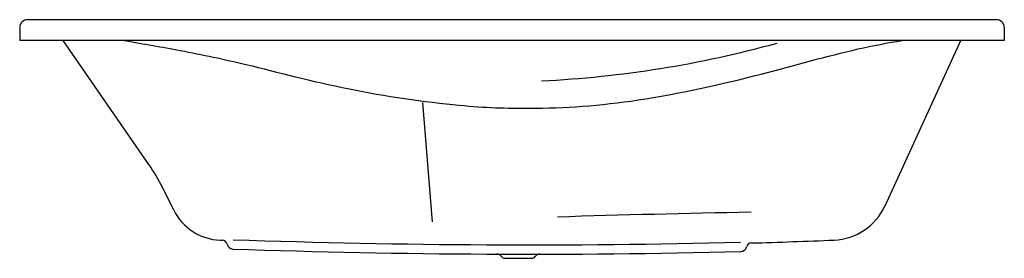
# Model space of a CAD drawing. Header units: millimetres. Extents: x 0 to 1.9, y 0 to 0.46.
import ezdxf

# ---------------------------------------------------------------- set-up
doc = ezdxf.new("R2010")
doc.units = ezdxf.units.MM
doc.layers.add('BLOCKS', color=3, linetype='Continuous')

msp = doc.modelspace()

# ---------------------------------------------------------------- linework, layer by layer
at = {"layer": 'BLOCKS'}
for p, q in [((1.885, 0.46), (0.015, 0.46)), ((0, 0.445), (0, 0.42)), ((1.9, 0.445), (1.9, 0.42)), ((1.9, 0.445), (1.9, 0.42)), ((0.0841, 0.42), (0, 0.42)), ((0.2493, 0.181), (0.0841, 0.42)), ((1.9, 0.42), (0.0841, 0.42)), ((1.8157, 0.4192), (1.6696, 0.1008)), ((0.7968, 0.0705), (0.7781, 0.3001)), ((0.2974, 0.0928), (0.2759, 0.1359))]:
    msp.add_line(p, q, dxfattribs=at)
at = {"layer": 'BLOCKS', "flags": 128}
for points in [[(0.2974, 0.0928, 0.273649), (0.3868, 0.0349, 0.000076), (0.3909, 0.0347, 0.000076)], [(0.4121, 0.0359, 0.014736), (1.3909, 0.0309, 0.016413)], [(1.4121, 0.0295, 0.002977), (1.5715, 0.0351)], [(0.4114, 0.0179, 0.014738), (1.3914, 0.0129, 0.016413)], [(0.9362, 0.0001, 0.00097), (0.9882, 0, 0.00097)]]:
    msp.add_lwpolyline(points, format="xyb", dxfattribs=at)
at = {"layer": 'BLOCKS'}
for centre, radius, start, end in [((0.015, 0.445), 0.015, 90, 180), ((1.885, 0.445), 0.015, 0, 90), ((1.8374, 0.4092), 0.0238, 153.0414, 155.3422), ((0.9066, 2.4205), 2.0808, 272.7713, 285.4632), ((-0.0526, -0.0277), 0.367, 26.4702, 34.6523), ((1.5669, 0.148), 0.113, 272.3295, 335.3422), ((1.8777, -26.7045), 26.7972, 90.99732, 91.79641), ((0.3905, 0.0246), 0.0102, 13.6224, 87.7047), ((0.4119, 0.0298), 0.0119, 193.6236, 267.7953), ((1.3911, 0.0248), 0.0119, 271.5565, 345.736), ((1.4124, 0.0194), 0.0102, 91.6471, 165.7385), ((0.9202, -0.0038), 0.012, 36.5078, 89.7043), ((0.9362, 0.0081), 0.008, 216.4575, 270), ((0.9882, 0.008), 0.008, 269.9497, 323.0126), ((1.0042, -0.004), 0.012, 90, 143.2605)]:
    msp.add_arc(centre, radius, start, end, dxfattribs=at)
msp.add_open_spline([(0.2022, 0.42, -0.0002), (0.2026, 0.4199, -0.0002), (0.2386, 0.4134, -0.0002), (0.3171, 0.4002, -0.0003), (0.4576, 0.3703, -0.0004), (0.6163, 0.3261, -0.0006), (0.8401, 0.2926, -0.0008), (1.0088, 0.2866, -0.0008), (1.1926, 0.2992, -0.0008), (1.4273, 0.352, -0.0005), (1.5846, 0.3979, -0.0003), (1.6745, 0.4155, -0.0002), (1.7031, 0.42, -0.0002)], degree=3, knots=[122.742492, 122.742492, 122.742492, 122.742492, 124.093816, 232.332814, 361.740626, 554.467457, 726.898859, 854.979601, 1059.851547, 1276.767688, 1464.745582, 1551.460645, 1551.460645, 1551.460645, 1551.460645], dxfattribs=at)

doc.saveas('drawing.dxf')
